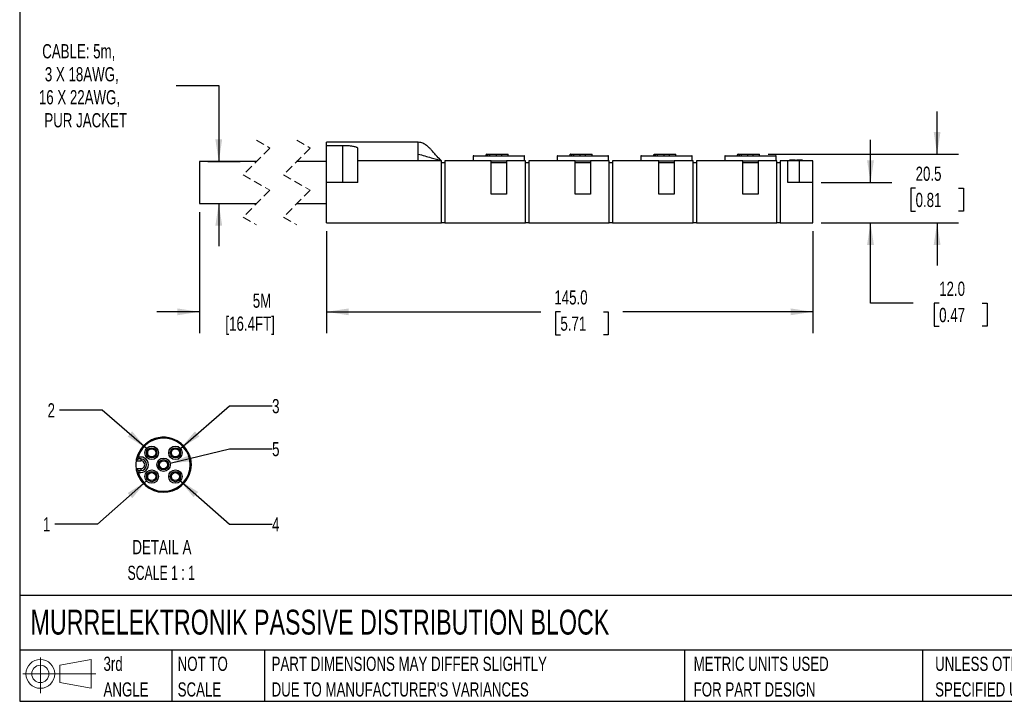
# Model space of a CAD drawing. Header units: millimetres. Extents: x 13 to 546, y 13 to 419.
# Tile 1 of 7: x 13 to 306, y 13 to 216. Entities that reach past the tile are written whole.
import ezdxf

# ---------------------------------------------------------------- set-up
doc = ezdxf.new("R2010")
doc.units = ezdxf.units.MM
doc.header["$LTSCALE"] = 2
doc.linetypes.add('SLD-Dashed', pattern=[1.905, 1.27, -0.635])
doc.linetypes.add('SLD-Solid', pattern=[0])
doc.layers.add('DIMENSIONS', color=140, linetype='SLD-Solid', lineweight=25)
doc.layers.add('TEXT', color=140, linetype='SLD-Solid', lineweight=25)
doc.layers.add('SLD-DEFPOINTS', color=7, linetype='Continuous')
doc.styles.add('SLDTEXTSTYLE0', font='TXT', dxfattribs={"width": 0.7})
doc.styles.add('SLDTEXTSTYLE2', font='TXT', dxfattribs={"width": 0.645455})
doc.dimstyles.new('SLDDIMSTYLE0', dxfattribs={"dimtxt": 4.316016, "dimasz": 6.604, "dimexe": 0, "dimexo": 0.0625, "dimgap": 1.079004, "dimtad": 0, "dimtih": 1, "dimtoh": 1, "dimdec": 1, "dimrnd": 1e-09, "dimzin": 4, "dimdsep": 46, "dimtxsty": 'SLDTEXTSTYLE0', "dimsah": 1, "dimcen": 0.09, "dimadec": 0, "dimazin": 1, "dimtfac": 1, "dimtdec": 1, "dimtmove": 0, "dimatfit": 0, "dimfxl": 0, "dimfrac": 2, "dimtolj": 1, "dimtzin": 12, "dimarcsym": 0})
doc.dimstyles.new('SLDDIMSTYLE1', dxfattribs={"dimtxt": 4.316016, "dimasz": 6.604, "dimexe": 0, "dimexo": 0.0625, "dimgap": 1.079004, "dimtad": 0, "dimtih": 1, "dimtoh": 1, "dimdec": 1, "dimrnd": 1e-09, "dimzin": 12, "dimdsep": 46, "dimtxsty": 'SLDTEXTSTYLE0', "dimsah": 1, "dimcen": 0.09, "dimadec": 0, "dimazin": 3, "dimtfac": 1, "dimtdec": 1, "dimtmove": 0, "dimatfit": 0, "dimfxl": 0, "dimfrac": 2, "dimtolj": 1, "dimtzin": 12, "dimarcsym": 0})
doc.dimstyles.new('SLDDIMSTYLE2', dxfattribs={"dimtxt": 4.316016, "dimasz": 6.604, "dimexe": 0, "dimexo": 0.0625, "dimgap": 1.079004, "dimtad": 0, "dimtih": 1, "dimtoh": 1, "dimdec": 1, "dimrnd": 1e-09, "dimzin": 4, "dimdsep": 46, "dimtxsty": 'SLDTEXTSTYLE0', "dimsah": 1, "dimcen": 0.09, "dimadec": 0, "dimazin": 1, "dimtfac": 1, "dimtdec": 1, "dimtofl": 0, "dimtmove": 0, "dimatfit": 3, "dimfxl": 0, "dimfrac": 2, "dimtolj": 1, "dimtzin": 12, "dimarcsym": 0})
doc.dimstyles.new('SLDDIMSTYLE6', dxfattribs={"dimtxt": 4.316016, "dimasz": 6.604, "dimexe": 0, "dimexo": 0.0625, "dimgap": 1.079004, "dimtad": 0, "dimtih": 1, "dimtoh": 1, "dimdec": 1, "dimlfac": 0.5, "dimrnd": 1e-09, "dimzin": 12, "dimdsep": 46, "dimtxsty": 'SLDTEXTSTYLE0', "dimsah": 1, "dimcen": 0, "dimadec": 0, "dimazin": 3, "dimtfac": 1, "dimtdec": 1, "dimtofl": 0, "dimtmove": 0, "dimatfit": 3, "dimfxl": 0, "dimfrac": 2, "dimtolj": 1, "dimtzin": 12, "dimarcsym": 0})

# ---------------------------------------------------------------- blocks, each defined once
blk = doc.blocks.new('Block11')
at = {"color": 7, "linetype": 'SLD-Solid', "lineweight": 18}
for p, q in [((5.18, 10.62), (5.18, 0)), ((10.96, 8.33), (20.35, 10.06)), ((20.35, 10.06), (20.35, 1.46)), ((10.96, 3.19), (10.96, 8.33)), ((0, 5.76), (21.75, 5.76)), ((10.96, 3.19), (20.35, 1.46))]:
    blk.add_line(p, q, dxfattribs=at)
for radius in [4.3, 2.57]:
    blk.add_circle((5.18, 5.76), radius, dxfattribs=at)
blk = doc.blocks.new('Block12')
at = {"layer": 'SLD-DEFPOINTS'}
blk.add_blockref('Block11', (0, 0), dxfattribs=at)
blk = doc.blocks.new('SW_NOTE_0_1')
at = {"layer": 'TEXT', "color": 0, "char_height": 4.2333, "attachment_point": 1, "style": 'SLDTEXTSTYLE0'}
for s, insert in [('UNLESS OTHERWISE', (0, 5.46)), ('SPECIFIED UNITS ARE:', (0, -2.19))]:
    blk.add_mtext(s, dxfattribs=dict(at, insert=insert))
blk = doc.blocks.new('SW_NOTE_0_2')
at = {"layer": 'TEXT', "color": 0, "char_height": 4.2333, "attachment_point": 1, "style": 'SLDTEXTSTYLE0'}
for s, insert in [('PART DIMENSIONS MAY DIFFER SLIGHTLY', (0, 5.46)), ("DUE TO MANUFACTURER'S VARIANCES", (0, -2.19))]:
    blk.add_mtext(s, dxfattribs=dict(at, insert=insert))
blk = doc.blocks.new('SW_NOTE_0_3')
at = {"layer": 'TEXT', "color": 0, "char_height": 4.233, "attachment_point": 1, "style": 'SLDTEXTSTYLE0'}
for s, insert in [('NOT TO', (0, 5.46)), ('SCALE', (0, -2.19))]:
    blk.add_mtext(s, dxfattribs=dict(at, insert=insert))
blk = doc.blocks.new('SW_NOTE_0_4')
at = {"layer": 'TEXT', "color": 0, "char_height": 4.233, "attachment_point": 1, "style": 'SLDTEXTSTYLE0'}
for s, insert in [('3rd', (0, 5.46)), ('ANGLE', (0, -2.19))]:
    blk.add_mtext(s, dxfattribs=dict(at, insert=insert))
blk = doc.blocks.new('SW_NOTE_0_5')
at = {"layer": 'TEXT', "color": 0, "char_height": 4.2333, "attachment_point": 1, "style": 'SLDTEXTSTYLE0'}
for s, insert in [('METRIC UNITS USED', (0, 5.46)), ('FOR PART DESIGN', (0, -2.19))]:
    blk.add_mtext(s, dxfattribs=dict(at, insert=insert))
blk = doc.blocks.new('_D')
at = {"layer": 'DIMENSIONS'}
for p, q in [((266.46, 167.35), (266.46, 180.05)), ((251.78, 167.35), (272.81, 167.35)), ((251.78, 155.35), (272.81, 155.35)), ((266.46, 131.38), (266.46, 155.35)), ((279.16, 131.38), (266.46, 131.38)), ((286.94, 131.38), (285.49, 131.38)), ((285.49, 131.38), (285.49, 124.52)), ((299.77, 131.38), (301.22, 131.38)), ((301.22, 131.38), (301.22, 124.52)), ((285.49, 124.52), (286.94, 124.52)), ((301.22, 124.52), (299.77, 124.52))]:
    blk.add_line(p, q, dxfattribs=at)
for points in [[(266.46, 167.35), (267.48, 173.96), (265.44, 173.96)], [(266.46, 155.35), (265.44, 148.75), (267.48, 148.75)]]:
    blk.add_solid(points, dxfattribs=at)
at = {"layer": 'DIMENSIONS', "char_height": 4.233, "attachment_point": 1, "style": 'SLDTEXTSTYLE0'}
for s, insert in [('12.0', (286.94, 137.8)), ('0.47', (286.94, 129.97))]:
    blk.add_mtext(s, dxfattribs=dict(at, insert=insert))
blk = doc.blocks.new('_D_1')
at = {"layer": 'DIMENSIONS'}
for p, q in [((286.32, 175.85), (286.32, 188.55)), ((235.94, 175.85), (292.67, 175.85)), ((279.91, 165.68), (278.46, 165.68)), ((278.46, 165.68), (278.46, 158.82)), ((292.74, 165.68), (294.18, 165.68)), ((294.18, 165.68), (294.18, 158.82)), ((278.46, 158.82), (279.91, 158.82)), ((294.18, 158.82), (292.74, 158.82)), ((251.78, 155.35), (292.67, 155.35)), ((286.32, 155.35), (286.32, 142.65))]:
    blk.add_line(p, q, dxfattribs=at)
for points in [[(286.32, 175.85), (287.34, 182.46), (285.31, 182.46)], [(286.32, 155.35), (285.31, 148.75), (287.34, 148.75)]]:
    blk.add_solid(points, dxfattribs=at)
at = {"layer": 'DIMENSIONS', "char_height": 4.233, "attachment_point": 1, "style": 'SLDTEXTSTYLE0'}
for s, insert in [('20.5', (279.91, 172.1)), ('0.81', (279.91, 164.28))]:
    blk.add_mtext(s, dxfattribs=dict(at, insert=insert))
blk = doc.blocks.new('_D_2')
at = {"layer": 'DIMENSIONS'}
for p, q in [((104.24, 152.81), (104.24, 122.46)), ((249.24, 152.81), (249.24, 122.46)), ((104.24, 128.81), (168.12, 128.81)), ((173.97, 128.81), (172.52, 128.81)), ((172.52, 128.81), (172.52, 121.95)), ((186.79, 128.81), (188.24, 128.81)), ((188.24, 128.81), (188.24, 121.95)), ((249.24, 128.81), (192.64, 128.81)), ((172.52, 121.95), (173.97, 121.95)), ((188.24, 121.95), (186.79, 121.95))]:
    blk.add_line(p, q, dxfattribs=at)
for points in [[(104.24, 128.81), (110.84, 127.79), (110.84, 129.82)], [(249.24, 128.81), (242.63, 129.82), (242.63, 127.79)]]:
    blk.add_solid(points, dxfattribs=at)
at = {"layer": 'DIMENSIONS', "char_height": 4.233, "attachment_point": 1, "style": 'SLDTEXTSTYLE0'}
for s, insert in [('145.0', (172.17, 135.23)), ('5.71', (173.97, 127.41))]:
    blk.add_mtext(s, dxfattribs=dict(at, insert=insert))
blk = doc.blocks.new('_D_3')
at = {"layer": 'DIMENSIONS'}
for p, q in [((59.38, 196.3), (72.08, 196.3)), ((72.08, 196.3), (72.08, 173.6)), ((68.86, 173.6), (78.43, 173.6)), ((68.86, 161.1), (78.43, 161.1)), ((72.08, 161.1), (72.08, 148.4))]:
    blk.add_line(p, q, dxfattribs=at)
for points in [[(72.08, 173.6), (73.09, 180.21), (71.06, 180.21)], [(72.08, 161.1), (71.06, 154.5), (73.09, 154.5)]]:
    blk.add_solid(points, dxfattribs=at)
at = {"layer": 'DIMENSIONS', "attachment_point": 1, "style": 'SLDTEXTSTYLE0'}
for s, insert, char_height in [('CABLE: 5m,', (19.42, 208.61), 4.233), ('3 X 18AWG,', (20.21, 201.75), 4.233), ('16 X 22AWG,', (18.42, 194.9), 4.2333), ('PUR JACKET', (20.06, 188.04), 4.233)]:
    blk.add_mtext(s, dxfattribs=dict(at, insert=insert, char_height=char_height))
blk = doc.blocks.new('_D_4')
at = {"layer": 'DIMENSIONS'}
for p, q in [((66.32, 158.56), (66.32, 122.46)), ((104.24, 152.81), (104.24, 122.46)), ((66.32, 128.81), (53.62, 128.81)), ((104.24, 128.81), (116.94, 128.81))]:
    blk.add_line(p, q, dxfattribs=at)
for points in [[(66.32, 128.81), (59.71, 129.82), (59.71, 127.79)], [(104.24, 128.81), (110.84, 127.79), (110.84, 129.82)]]:
    blk.add_solid(points, dxfattribs=at)
at = {"layer": 'DIMENSIONS', "char_height": 4.233, "attachment_point": 1, "style": 'SLDTEXTSTYLE0'}
for s, insert in [('5M', (82.22, 134.26)), ('[16.4FT]', (74.06, 127.41))]:
    blk.add_mtext(s, dxfattribs=dict(at, insert=insert))
blk = doc.blocks.new('_D_19')
at = {"layer": 'DIMENSIONS'}
for p, q in [((50.56, 78.38), (35.92, 65.53)), ((35.92, 65.53), (23.22, 65.53))]:
    blk.add_line(p, q, dxfattribs=at)
blk.add_solid([(50.56, 78.38), (44.93, 74.78), (46.27, 73.26)], dxfattribs=at)
at = {"layer": 'DIMENSIONS', "insert": (19.63, 67.56), "char_height": 4.23, "attachment_point": 1, "style": 'SLDTEXTSTYLE0'}
blk.add_mtext('1', dxfattribs=at)
blk = doc.blocks.new('_D_20')
at = {"layer": 'DIMENSIONS'}
for p, q in [((37.31, 99.54), (24.61, 99.54)), ((50.55, 88.07), (37.31, 99.54))]:
    blk.add_line(p, q, dxfattribs=at)
blk.add_solid([(50.55, 88.07), (46.23, 93.16), (44.9, 91.63)], dxfattribs=at)
at = {"layer": 'DIMENSIONS', "insert": (21.02, 101.57), "char_height": 4.23, "attachment_point": 1, "style": 'SLDTEXTSTYLE0'}
blk.add_mtext('2', dxfattribs=at)
blk = doc.blocks.new('_D_21')
at = {"layer": 'DIMENSIONS'}
for p, q in [((60.65, 88.08), (75.28, 100.78)), ((75.28, 100.78), (87.98, 100.78))]:
    blk.add_line(p, q, dxfattribs=at)
blk.add_solid([(60.65, 88.08), (66.3, 91.64), (64.97, 93.17)], dxfattribs=at)
at = {"layer": 'DIMENSIONS', "insert": (87.98, 102.81), "char_height": 4.23, "attachment_point": 1, "style": 'SLDTEXTSTYLE0'}
blk.add_mtext('3', dxfattribs=at)
blk = doc.blocks.new('_D_22')
at = {"layer": 'DIMENSIONS'}
for p, q in [((60.28, 78.7), (75.28, 65.53)), ((75.28, 65.53), (87.98, 65.53))]:
    blk.add_line(p, q, dxfattribs=at)
blk.add_solid([(60.28, 78.7), (64.57, 73.58), (65.91, 75.1)], dxfattribs=at)
at = {"layer": 'DIMENSIONS', "insert": (87.98, 67.56), "char_height": 4.23, "attachment_point": 1, "style": 'SLDTEXTSTYLE0'}
blk.add_mtext('4', dxfattribs=at)
blk = doc.blocks.new('_D_23')
at = {"layer": 'DIMENSIONS'}
for p, q in [((57.55, 83.7), (75.28, 87.97)), ((75.28, 87.97), (87.98, 87.97))]:
    blk.add_line(p, q, dxfattribs=at)
blk.add_solid([(57.55, 83.7), (64.2, 84.26), (63.73, 86.23)], dxfattribs=at)
at = {"layer": 'DIMENSIONS', "insert": (87.98, 90), "char_height": 4.23, "attachment_point": 1, "style": 'SLDTEXTSTYLE0'}
blk.add_mtext('5', dxfattribs=at)
blk = doc.blocks.new('SW_NOTE_0_7')
at = {"layer": 'TEXT', "color": 0, "attachment_point": 2}
for s, insert, char_height, style in [('DETAIL A', (12.83, 5.46), 4.233, 'SLDTEXTSTYLE0'), ('SCALE 1 : 1', (12.62, -2.19), 4.2333, 'SLDTEXTSTYLE2')]:
    blk.add_mtext(s, dxfattribs=dict(at, insert=insert, char_height=char_height, style=style))

msp = doc.modelspace()

# ---------------------------------------------------------------- linework, layer by layer
at = {"color": 7, "linetype": 'SLD-Dashed', "lineweight": 18}
for p, q in [((83.35, 179.95), (87.35, 177.65)), ((95.35, 179.95), (99.35, 177.65)), ((87.35, 177.65), (79.35, 169.65)), ((99.35, 177.65), (91.35, 169.65)), ((79.35, 169.65), (87.35, 165.05)), ((91.35, 169.65), (99.35, 165.05)), ((87.35, 165.05), (79.35, 157.05)), ((99.35, 165.05), (91.35, 157.05)), ((79.35, 157.05), (83.35, 154.75)), ((91.35, 157.05), (95.35, 154.75))]:
    msp.add_line(p, q, dxfattribs=at)
for p, q in [((131.54, 179.35), (104.24, 179.35)), ((104.24, 178.34), (104.24, 179.35)), ((131.54, 175.84), (131.54, 179.35)), ((109.09, 178.34), (104.24, 178.34)), ((104.24, 167.35), (104.24, 178.34)), ((109.09, 167.35), (109.09, 178.34)), ((113.59, 173.85), (113.59, 177.42)), ((83.3, 173.6), (66.32, 173.6)), ((66.32, 173.6), (66.32, 161.1)), ((104.24, 173.6), (95.3, 173.6)), ((113.59, 167.35), (113.59, 173.85)), ((131.54, 173.85), (113.59, 173.85)), ((131.54, 173.85), (131.54, 175.84)), ((138.54, 173.85), (131.54, 173.85)), ((138.54, 155.35), (138.54, 173.85)), ((138.54, 173.35), (139.54, 173.35)), ((139.54, 173.85), (139.54, 155.35)), ((153.34, 173.85), (139.54, 173.85)), ((148.14, 175.35), (147.99, 175.27)), ((147.99, 175.27), (147.99, 173.85)), ((148.14, 175.35), (163.14, 175.35)), ((151.98, 175.85), (151.9, 175.85)), ((151.98, 175.85), (152.24, 175.85)), ((152.24, 175.85), (152.24, 175.35)), ((152.24, 175.85), (152.87, 175.85)), ((152.87, 175.85), (152.87, 175.35)), ((152.87, 175.85), (153.87, 175.85)), ((153.34, 163.85), (153.34, 173.85)), ((153.34, 173.85), (157.94, 173.85)), ((153.34, 173.35), (157.94, 173.35)), ((153.87, 175.85), (154.87, 175.85)), ((154.87, 175.35), (154.87, 175.85)), ((154.87, 175.85), (155.64, 175.85)), ((155.64, 175.85), (156.4, 175.85)), ((156.4, 175.85), (156.4, 175.35)), ((156.4, 175.85), (157.4, 175.85)), ((157.4, 175.85), (158.4, 175.85)), ((163.54, 173.85), (157.94, 173.85)), ((157.94, 173.85), (157.94, 163.85)), ((158.4, 175.35), (158.4, 175.85)), ((163.29, 175.27), (163.14, 175.35)), ((163.29, 173.85), (163.29, 175.27)), ((163.54, 155.35), (163.54, 173.85)), ((163.54, 173.35), (164.54, 173.35)), ((164.54, 173.85), (164.54, 155.35)), ((178.34, 173.85), (164.54, 173.85)), ((173.14, 175.35), (172.99, 175.27)), ((172.99, 175.27), (172.99, 173.85)), ((173.14, 175.35), (188.14, 175.35)), ((176.98, 175.85), (176.9, 175.85)), ((176.98, 175.85), (177.24, 175.85)), ((177.24, 175.85), (177.24, 175.35)), ((177.24, 175.85), (177.87, 175.85)), ((177.87, 175.85), (177.87, 175.35)), ((177.87, 175.85), (178.87, 175.85)), ((178.34, 163.85), (178.34, 173.85)), ((178.34, 173.85), (182.94, 173.85)), ((178.34, 173.35), (182.94, 173.35)), ((178.87, 175.85), (179.87, 175.85)), ((179.87, 175.35), (179.87, 175.85)), ((179.87, 175.85), (180.64, 175.85)), ((180.64, 175.85), (181.4, 175.85)), ((181.4, 175.85), (181.4, 175.35)), ((181.4, 175.85), (182.4, 175.85)), ((182.4, 175.85), (183.4, 175.85)), ((188.54, 173.85), (182.94, 173.85)), ((182.94, 173.85), (182.94, 163.85)), ((183.4, 175.35), (183.4, 175.85)), ((188.29, 175.27), (188.14, 175.35)), ((188.29, 173.85), (188.29, 175.27)), ((188.54, 155.35), (188.54, 173.85)), ((188.54, 173.35), (189.54, 173.35)), ((203.34, 173.85), (189.54, 173.85)), ((189.54, 173.85), (189.54, 155.35)), ((198.14, 175.35), (197.99, 175.27)), ((197.99, 175.27), (197.99, 173.85)), ((198.14, 175.35), (213.14, 175.35)), ((201.98, 175.85), (201.9, 175.85)), ((201.98, 175.85), (202.24, 175.85)), ((202.24, 175.85), (202.24, 175.35)), ((202.24, 175.85), (202.87, 175.85)), ((202.87, 175.85), (202.87, 175.35)), ((202.87, 175.85), (203.87, 175.85)), ((203.34, 163.85), (203.34, 173.85)), ((203.34, 173.85), (207.94, 173.85)), ((203.34, 173.35), (207.94, 173.35)), ((203.87, 175.85), (204.87, 175.85)), ((204.87, 175.35), (204.87, 175.85)), ((204.87, 175.85), (205.64, 175.85)), ((205.64, 175.85), (206.4, 175.85)), ((206.4, 175.85), (206.4, 175.35)), ((206.4, 175.85), (207.4, 175.85)), ((207.4, 175.85), (208.4, 175.85)), ((213.54, 173.85), (207.94, 173.85)), ((207.94, 173.85), (207.94, 163.85)), ((208.4, 175.35), (208.4, 175.85)), ((213.29, 175.27), (213.14, 175.35)), ((213.29, 173.85), (213.29, 175.27)), ((213.54, 155.35), (213.54, 173.85)), ((213.54, 173.35), (214.54, 173.35)), ((214.54, 173.85), (214.54, 155.35)), ((228.34, 173.85), (214.54, 173.85)), ((223.14, 175.35), (222.99, 175.27)), ((222.99, 175.27), (222.99, 173.85)), ((223.14, 175.35), (238.14, 175.35)), ((226.98, 175.85), (226.9, 175.85)), ((226.98, 175.85), (227.24, 175.85)), ((227.24, 175.85), (227.24, 175.35)), ((227.24, 175.85), (227.87, 175.85)), ((227.87, 175.85), (227.87, 175.35)), ((227.87, 175.85), (228.87, 175.85)), ((228.34, 163.85), (228.34, 173.85)), ((228.34, 173.85), (232.94, 173.85)), ((228.34, 173.35), (232.94, 173.35)), ((228.87, 175.85), (229.87, 175.85)), ((229.87, 175.35), (229.87, 175.85)), ((229.87, 175.85), (230.64, 175.85)), ((230.64, 175.85), (231.4, 175.85)), ((231.4, 175.85), (231.4, 175.35)), ((231.4, 175.85), (232.4, 175.85)), ((232.4, 175.85), (233.4, 175.85)), ((238.54, 173.85), (232.94, 173.85)), ((232.94, 173.85), (232.94, 163.85)), ((233.4, 175.35), (233.4, 175.85)), ((238.29, 175.27), (238.14, 175.35)), ((238.29, 173.85), (238.29, 175.27)), ((238.54, 155.35), (238.54, 173.85)), ((238.54, 173.35), (239.54, 173.35)), ((241.84, 173.85), (239.54, 173.85)), ((239.54, 173.85), (239.54, 155.35)), ((241.84, 167.35), (241.84, 173.85)), ((245.24, 173.85), (241.84, 173.85)), ((244.09, 174.02), (242.3, 174.02)), ((242.3, 173.85), (242.3, 174.02)), ((246.18, 174.02), (244.39, 174.02)), ((245.24, 167.35), (245.24, 173.85)), ((249.24, 173.85), (245.24, 173.85)), ((246.18, 173.85), (246.18, 174.02)), ((249.24, 167.35), (249.24, 173.85)), ((104.24, 155.35), (104.24, 167.35)), ((113.59, 167.35), (104.24, 167.35)), ((249.24, 167.35), (241.84, 167.35)), ((249.24, 155.35), (249.24, 167.35)), ((157.94, 163.85), (153.34, 163.85)), ((182.94, 163.85), (178.34, 163.85)), ((207.94, 163.85), (203.34, 163.85)), ((232.94, 163.85), (228.34, 163.85)), ((66.32, 161.1), (83.4, 161.1)), ((95.4, 161.1), (104.24, 161.1)), ((104.24, 155.35), (138.54, 155.35)), ((139.54, 155.35), (138.54, 155.35)), ((139.54, 155.35), (163.54, 155.35)), ((164.54, 155.35), (163.54, 155.35)), ((164.54, 155.35), (188.54, 155.35)), ((189.54, 155.35), (188.54, 155.35)), ((189.54, 155.35), (213.54, 155.35)), ((214.54, 155.35), (213.54, 155.35)), ((214.54, 155.35), (238.54, 155.35)), ((239.54, 155.35), (238.54, 155.35)), ((239.54, 155.35), (249.24, 155.35)), ((49.2, 88.36), (48.4, 87.16)), ((50.2, 89.4), (49.2, 88.36)), ((59.63, 90.37), (58.32, 90.97)), ((47.83, 85.83), (47.49, 84.43)), ((48.4, 87.16), (47.83, 85.83)), ((48.29, 85.53), (48.01, 85.53)), ((48.8, 85.53), (48.29, 85.53)), ((47.49, 84.43), (48.8, 84.43)), ((48.8, 84.97), (48.14, 84.97)), ((48.8, 84.97), (48.8, 84.43)), ((48.8, 82.03), (47.49, 82.03)), ((48.01, 80.93), (48.29, 80.93)), ((48.14, 81.49), (48.8, 81.49)), ((48.29, 80.93), (48.8, 80.93)), ((48.4, 79.3), (49.2, 78.1)), ((48.8, 82.03), (48.8, 81.49)), ((49.2, 78.1), (50.2, 77.06)), ((50.2, 77.06), (51.36, 76.21)), ((51.36, 76.21), (52.66, 75.58)), ((52.66, 75.58), (54.05, 75.18)), ((54.05, 75.18), (55.48, 75.03)), ((55.48, 75.03), (56.92, 75.14))]:
    msp.add_line(p, q)
at = {"flags": 128}
for points in [[(61.85, 88.54), (60.82, 89.55), (59.63, 90.37)], [(63.67, 81.79), (63.8, 83.23), (63.67, 84.67)], [(47.49, 82.03), (47.83, 80.63), (48.4, 79.3)], [(59.63, 76.09), (60.82, 76.91), (61.85, 77.92)], [(56.92, 75.14), (58.32, 75.49), (59.63, 76.09)]]:
    msp.add_lwpolyline(points, dxfattribs=at)
for centre, radius in [((52.07, 86.77), 2), ((52.07, 86.77), 1.52), ((59.14, 86.77), 2), ((59.14, 86.77), 1.52), ((52.07, 86.77), 1.2), ((55.6, 83.23), 2), ((59.14, 86.77), 1.2), ((55.6, 83.23), 1.52), ((55.6, 83.23), 1.2), ((52.07, 79.69), 2), ((52.07, 79.69), 1.52), ((52.07, 79.69), 1.2), ((59.14, 79.69), 2), ((59.14, 79.69), 1.52), ((59.14, 79.69), 1.2)]:
    msp.add_circle(centre, radius)
for centre, radius, start, end in [((244.24, 174.02), 0.15, 179.9995, 0.0005), ((55.6, 83.23), 7.93, 196.8557, 163.1443), ((55.6, 83.23), 8.2, 70.6525, 131.2121), ((55.6, 83.23), 8.2, 10.0934, 40.3729), ((55.61, 83.23), 7.67, 162.5377, 166.9082), ((48.8, 83.23), 2.3, 269.9998, 90.0002), ((48.8, 83.23), 1.74, 270.0001, 89.9999), ((48.8, 83.23), 1.2, 269.9997, 90.0003), ((55.61, 83.23), 7.67, 193.0918, 197.4623), ((55.6, 83.23), 8.2, 319.6276, 349.9065)]:
    msp.add_arc(centre, radius, start, end)
for points, knots in [([(138.54, 173.85), (138.09, 174.25), (137.27, 174.99), (136.31, 176.14), (135.53, 177.03), (134.81, 177.78), (134.01, 178.49), (133.14, 179.02), (132.28, 179.31), (131.79, 179.34), (131.54, 179.35)], [0, 0, 0, 0, 0.1964, 0.362767, 0.490115, 0.586193, 0.704237, 0.84046, 0.916205, 1, 1, 1, 1]), ([(113.59, 177.42), (113.57, 177.49), (113.53, 177.63), (113.3, 177.79), (112.98, 177.93), (112.54, 178.05), (112, 178.15), (111.39, 178.23), (110.71, 178.29), (109.94, 178.33), (109.39, 178.34), (109.09, 178.34)], [0, 0, 0, 0, 0.039684, 0.093232, 0.167657, 0.263818, 0.378677, 0.510903, 0.654415, 0.807573, 1, 1, 1, 1]), ([(131.54, 175.84), (132.84, 175.48), (135.18, 174.84), (137.51, 174.15), (138.54, 173.85)], [0, 0, 0, 0, 0.5591445, 1, 1, 1, 1]), ([(151.74, 175.35), (151.75, 175.38), (151.8, 175.54), (151.86, 175.71), (151.9, 175.85)], [0, 0, 0, 0, 0.139984, 1, 1, 1, 1]), ([(151.84, 175.35), (151.87, 175.45), (151.91, 175.61), (151.96, 175.78), (151.98, 175.85)], [0, 0, 0, 0, 0.564616, 1, 1, 1, 1]), ([(176.74, 175.35), (176.75, 175.38), (176.8, 175.54), (176.86, 175.71), (176.9, 175.85)], [0, 0, 0, 0, 0.139984, 1, 1, 1, 1]), ([(176.84, 175.35), (176.87, 175.45), (176.91, 175.61), (176.96, 175.78), (176.98, 175.85)], [0, 0, 0, 0, 0.564616, 1, 1, 1, 1]), ([(201.74, 175.35), (201.75, 175.38), (201.8, 175.54), (201.86, 175.71), (201.9, 175.85)], [0, 0, 0, 0, 0.139984, 1, 1, 1, 1]), ([(201.84, 175.35), (201.87, 175.45), (201.91, 175.61), (201.96, 175.78), (201.98, 175.85)], [0, 0, 0, 0, 0.564615, 1, 1, 1, 1]), ([(226.74, 175.35), (226.75, 175.38), (226.8, 175.54), (226.86, 175.71), (226.9, 175.85)], [0, 0, 0, 0, 0.139981, 1, 1, 1, 1]), ([(226.84, 175.35), (226.87, 175.45), (226.91, 175.61), (226.96, 175.78), (226.98, 175.85)], [0, 0, 0, 0, 0.564615, 1, 1, 1, 1]), ([(48.14, 84.97), (48.02, 84.87), (47.8, 84.69), (47.58, 84.51), (47.49, 84.43)], [0, 0, 0, 0, 0.5558258, 1, 1, 1, 1]), ([(47.49, 82.03), (47.61, 81.93), (47.82, 81.75), (48.04, 81.57), (48.14, 81.49)], [0, 0, 0, 0, 0.5641523, 1, 1, 1, 1])]:
    msp.add_open_spline(points, degree=3, knots=knots)
at = {"layer": 'SLD-DEFPOINTS'}
msp.add_circle((55.6, 83.23), 8.2, dxfattribs=at)
at = {"layer": 'TEXT'}
for p, q in [((12.7, 419.1), (12.7, 12.7)), ((546.1, 44.25), (12.7, 44.25)), ((546.1, 27.94), (12.7, 27.94)), ((58.09, 27.94), (58.09, 12.7)), ((85.67, 27.94), (85.67, 12.7)), ((210.97, 27.94), (210.97, 12.7)), ((282, 27.94), (282, 12.7)), ((12.7, 12.7), (546.1, 12.7))]:
    msp.add_line(p, q, dxfattribs=at)

# ---------------------------------------------------------------- block references
at = {"layer": 'SLD-DEFPOINTS'}
msp.add_blockref('Block12', (13.68, 15.11), dxfattribs=at)
at = {"layer": 'TEXT'}
for name, p in [('SW_NOTE_0_7', (42.29, 55.31)), ('SW_NOTE_0_4', (37.7, 20.54)), ('SW_NOTE_0_3', (59.81, 20.54)), ('SW_NOTE_0_2', (87.83, 20.54)), ('SW_NOTE_0_5', (213.71, 20.54)), ('SW_NOTE_0_1', (285.74, 20.54))]:
    msp.add_blockref(name, p, dxfattribs=at)

# ---------------------------------------------------------------- texts
at = {"layer": 'TEXT', "insert": (15.93, 40), "char_height": 7.4083, "attachment_point": 1, "style": 'SLDTEXTSTYLE0'}
msp.add_mtext('MURRELEKTRONIK PASSIVE DISTRIBUTION BLOCK', dxfattribs=at)

# ---------------------------------------------------------------- dimensions: what is measured, and where the dimension line sits
at = {"layer": 'DIMENSIONS'}
dim = msp.add_linear_dim(base=(72.08, 161.1), p1=(66.32, 173.6), p2=(66.32, 161.1), angle=90, text='Cable: 5m, \\P3 x 18AWG,\\P16 x 22AWG,\\PPUR jacket', dimstyle='SLDDIMSTYLE1', dxfattribs=at)
dim.commit()
dim.dimension.update_dxf_attribs({"geometry": '_D_3', "text_midpoint": (72.08, 196.3), "dimtype": 160})
for base, p1, p2, dimstyle, picture, middle in [((286.32, 175.85), (249.24, 155.35), (233.4, 175.85), 'SLDDIMSTYLE1', '_D_1', (286.32, 165.68)), ((266.46, 155.35), (249.24, 167.35), (249.24, 155.35), 'SLDDIMSTYLE0', '_D', (266.46, 131.38))]:
    dim = msp.add_linear_dim(base=base, p1=p1, p2=p2, angle=90, dimstyle=dimstyle, dxfattribs=at)
    dim.commit()
    dim.dimension.update_dxf_attribs({"geometry": picture, "text_midpoint": middle, "dimtype": 160})
dim = msp.add_linear_dim(base=(104.24, 128.81), p1=(66.32, 161.1), p2=(104.24, 155.35), text='5M\\P[16.4FT]', dimstyle='SLDDIMSTYLE1', dxfattribs=at)
dim.commit()
dim.dimension.update_dxf_attribs({"geometry": '_D_4', "text_midpoint": (86.4, 128.81), "dimtype": 160})
dim = msp.add_linear_dim(base=(249.24, 128.81), p1=(104.24, 155.35), p2=(249.24, 155.35), dimstyle='SLDDIMSTYLE2', dxfattribs=at)
dim.commit()
dim.dimension.update_dxf_attribs({"geometry": '_D_2', "text_midpoint": (180.38, 128.81), "dimtype": 160})
for p1, p2, text, picture, middle in [((57.63, 85.45), (60.65, 88.08), '3', '_D_21', (89.78, 100.78)), ((53.58, 85.46), (50.55, 88.07), '2', '_D_20', (22.81, 99.54)), ((53.66, 82.76), (57.55, 83.7), '5', '_D_23', (89.78, 87.97)), ((53.57, 81.01), (50.56, 78.38), '1', '_D_19', (21.43, 65.53)), ((58, 80.69), (60.28, 78.7), '4', '_D_22', (89.78, 65.53))]:
    dim = msp.add_diameter_dim_2p(p1=p1, p2=p2, text=text, dimstyle='SLDDIMSTYLE6', override={"dimpost": '<>'}, dxfattribs=at)
    dim.commit()
    dim.dimension.update_dxf_attribs({"geometry": picture, "text_midpoint": middle, "dimtype": 163})

doc.saveas('drawing.dxf')
